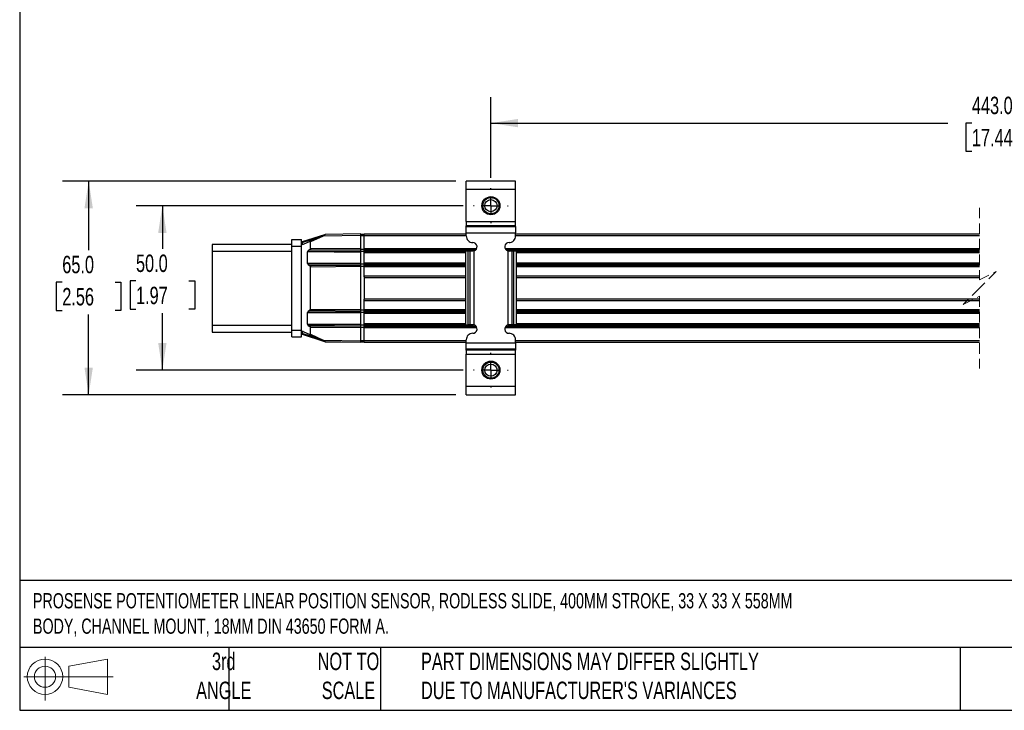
# Model space of a CAD drawing. Header units: millimetres. Extents: x 16 to 687, y 16 to 524.
# Tile 1 of 12: x 16 to 315, y 16 to 226. Entities that reach past the tile are written whole.
import ezdxf

# ---------------------------------------------------------------- set-up
doc = ezdxf.new("R2010")
doc.units = ezdxf.units.MM
doc.header["$LTSCALE"] = 2.5
doc.linetypes.add('CENTERX2', pattern=[20.32, 12.7, -2.54, 2.54, -2.54])
doc.linetypes.add('HIDDEN', pattern=[1.905, 1.27, -0.635])
doc.layers.add('CENTER', color=40, linetype='CENTERX2')
doc.layers.add('DIMENSIONS', color=140, linetype='Continuous', lineweight=25)
doc.layers.add('TEXT', color=140, linetype='Continuous', lineweight=25)
doc.styles.add('SLDTEXTSTYLE0', font='TXT', dxfattribs={"width": 0.7})
doc.dimstyles.new('SLDDIMSTYLE3', dxfattribs={"dimtxt": 5.39502, "dimasz": 8.255, "dimexe": 0, "dimexo": 0.0625, "dimgap": 1.348755, "dimtad": 0, "dimtih": 1, "dimtoh": 1, "dimrnd": 1e-09, "dimzin": 4, "dimdsep": 46, "dimtxsty": 'SLDTEXTSTYLE0', "dimsah": 1, "dimcen": 0.09, "dimadec": 0, "dimazin": 1, "dimtfac": 1, "dimtofl": 0, "dimtmove": 0, "dimatfit": 3, "dimfxl": 0, "dimfrac": 2, "dimtolj": 1, "dimtzin": 12, "dimarcsym": 0})

# ---------------------------------------------------------------- blocks, each defined once
blk = doc.blocks.new('Block11')
at = {"color": 7, "linetype": 'Continuous', "lineweight": 18}
for p, q in [((6.47, 13.28), (6.47, 0)), ((13.7, 10.42), (25.44, 12.58)), ((25.44, 12.58), (25.44, 1.83)), ((13.7, 3.99), (13.7, 10.42)), ((0, 7.2), (27.18, 7.2)), ((13.7, 3.99), (25.44, 1.83))]:
    blk.add_line(p, q, dxfattribs=at)
for radius in [5.38, 3.21]:
    blk.add_circle((6.47, 7.2), radius, dxfattribs=at)
blk = doc.blocks.new('Block12')
at = {"color": 7, "linetype": 'Continuous'}
blk.add_blockref('Block11', (0, 0), dxfattribs=at)
blk = doc.blocks.new('_D_10')
at = {"layer": 'DIMENSIONS'}
for p, q in [((159.04, 177.77), (159.04, 202.35)), ((439.94, 177.76), (439.94, 202.35)), ((379.45, 197.94), (375.92, 190.89)), ((381.21, 194.41), (379.45, 197.94)), ((159.04, 194.41), (297.86, 194.41)), ((305.17, 194.41), (303.36, 194.41)), ((303.36, 194.41), (303.36, 185.84)), ((325.69, 194.41), (327.5, 194.41)), ((327.5, 194.41), (327.5, 185.84)), ((374.16, 194.41), (333, 194.41)), ((375.92, 190.89), (374.16, 194.41)), ((439.94, 194.41), (381.21, 194.41)), ((303.36, 185.84), (305.17, 185.84)), ((327.5, 185.84), (325.69, 185.84))]:
    blk.add_line(p, q, dxfattribs=at)
for points in [[(159.04, 194.41), (167.29, 193.14), (167.29, 195.68)], [(439.94, 194.41), (431.68, 195.68), (431.68, 193.14)]]:
    blk.add_solid(points, dxfattribs=at)
at = {"layer": 'DIMENSIONS', "char_height": 5.292, "attachment_point": 1, "style": 'SLDTEXTSTYLE0'}
for s, insert in [('443.0', (305.17, 202.44)), ('17.44', (305.17, 192.66))]:
    blk.add_mtext(s, dxfattribs=dict(at, insert=insert))
blk = doc.blocks.new('_D_11')
at = {"layer": 'DIMENSIONS'}
for p, q in [((150.57, 169.31), (51.28, 169.31)), ((59.22, 169.31), (59.22, 156.19)), ((51.21, 146.41), (49.39, 146.41)), ((49.39, 146.41), (49.39, 137.83)), ((67.24, 146.41), (69.05, 146.41)), ((69.05, 146.41), (69.05, 137.83)), ((49.39, 137.83), (51.21, 137.83)), ((69.05, 137.83), (67.24, 137.83)), ((59.22, 119.31), (59.22, 136.63)), ((150.57, 119.31), (51.28, 119.31))]:
    blk.add_line(p, q, dxfattribs=at)
for points in [[(59.22, 169.31), (57.95, 161.05), (60.49, 161.05)], [(59.22, 119.31), (60.49, 127.56), (57.95, 127.56)]]:
    blk.add_solid(points, dxfattribs=at)
at = {"layer": 'DIMENSIONS', "char_height": 5.292, "attachment_point": 1, "style": 'SLDTEXTSTYLE0'}
for s, insert in [('50.0', (51.21, 154.44)), ('1.97', (51.21, 144.66))]:
    blk.add_mtext(s, dxfattribs=dict(at, insert=insert))
blk = doc.blocks.new('_D_12')
at = {"layer": 'DIMENSIONS'}
for p, q in [((148.36, 176.81), (28.89, 176.81)), ((36.83, 176.81), (36.83, 155.81)), ((28.81, 146.03), (27, 146.03)), ((27, 146.03), (27, 137.46)), ((44.84, 146.03), (46.65, 146.03)), ((46.65, 146.03), (46.65, 137.46)), ((27, 137.46), (28.81, 137.46)), ((36.83, 111.81), (36.83, 136.25)), ((46.65, 137.46), (44.84, 137.46)), ((148.36, 111.81), (28.89, 111.81))]:
    blk.add_line(p, q, dxfattribs=at)
for points in [[(36.83, 176.81), (35.56, 168.55), (38.1, 168.55)], [(36.83, 111.81), (38.1, 120.06), (35.56, 120.06)]]:
    blk.add_solid(points, dxfattribs=at)
at = {"layer": 'DIMENSIONS', "char_height": 5.292, "attachment_point": 1, "style": 'SLDTEXTSTYLE0'}
for s, insert in [('65.0', (28.81, 154.06)), ('2.56', (28.81, 144.28))]:
    blk.add_mtext(s, dxfattribs=dict(at, insert=insert))
blk = doc.blocks.new('SW_CENTERMARKSYMBOL_0')
at = {"layer": 'CENTER', "color": 0}
for p, q in [((0, 5.08), (0, 5.29)), ((-5.08, 0), (-5.29, 0)), ((0, 0), (-2.54, 0)), ((0, 0), (0, 2.54)), ((0, 0), (0, -2.54)), ((0, 0), (2.54, 0)), ((5.08, 0), (5.29, 0)), ((0, -5.08), (0, -5.29))]:
    blk.add_line(p, q, dxfattribs=at)
blk = doc.blocks.new('SW_CENTERMARKSYMBOL_1')
at = {"layer": 'CENTER', "color": 0}
for p, q in [((0, 5.08), (0, 5.29)), ((-5.08, 0), (-5.29, 0)), ((0, 0), (-2.54, 0)), ((0, 0), (0, 2.54)), ((0, 0), (0, -2.54)), ((0, 0), (2.54, 0)), ((5.08, 0), (5.29, 0)), ((0, -5.08), (0, -5.29))]:
    blk.add_line(p, q, dxfattribs=at)

msp = doc.modelspace()

# ---------------------------------------------------------------- linework, layer by layer
for p, q in [((166.539, 176.809), (151.539, 176.809)), ((151.539, 174.309), (151.539, 176.809)), ((166.539, 174.309), (166.539, 176.809)), ((151.539, 174.309), (166.539, 174.309)), ((151.539, 164.461), (151.539, 174.309)), ((166.539, 164.461), (166.539, 174.309)), ((151.539, 164.461), (166.539, 164.461)), ((151.539, 164.461), (151.539, 163.211)), ((166.539, 163.211), (151.539, 163.211)), ((151.539, 162.956), (151.539, 163.211)), ((151.539, 162.956), (166.539, 162.956)), ((151.539, 161.082), (151.539, 162.956)), ((166.539, 163.211), (166.539, 164.461)), ((166.539, 162.956), (166.539, 163.211)), ((166.539, 162.956), (166.539, 161.082)), ((98.539, 158.987), (101.539, 158.987)), ((98.539, 156.987), (98.539, 158.987)), ((101.539, 156.987), (101.539, 158.987)), ((108.43, 160.458), (101.678, 158.31)), ((101.734, 158.119), (107.024, 159.803)), ((104.07, 158.425), (107.975, 160.246)), ((108.056, 160.064), (104.272, 158.3)), ((119.539, 160.265), (108.056, 160.064)), ((119.539, 160.765), (108.724, 160.576)), ((119.539, 160.265), (119.539, 160.765)), ((119.539, 160.615), (120.539, 160.615)), ((119.539, 160.58), (120.539, 160.58)), ((119.539, 156.265), (119.539, 160.265)), ((119.539, 160.23), (120.539, 160.23)), ((120.539, 160.765), (151.539, 160.765)), ((120.539, 160.265), (120.539, 160.765)), ((120.539, 156.272), (120.539, 160.265)), ((120.539, 160.265), (151.539, 160.265)), ((151.539, 161.082), (166.539, 161.082)), ((151.539, 160.109), (151.539, 161.082)), ((166.539, 160.109), (166.539, 161.082)), ((166.539, 160.765), (307.516, 160.765)), ((166.539, 160.265), (307.516, 160.265)), ((98.539, 157.487), (74.339, 157.487)), ((74.339, 157.487), (74.339, 155.487)), ((98.539, 156.987), (101.539, 156.987)), ((98.539, 131.387), (98.539, 156.987)), ((101.734, 158.119), (101.539, 158.119)), ((101.539, 131.387), (101.539, 156.987)), ((101.734, 158.119), (101.734, 157.454)), ((102.006, 157.459), (101.735, 157.454)), ((102.006, 157.459), (102.043, 157.479)), ((104.07, 158.425), (102.043, 157.479)), ((104.069, 156), (103.56, 155.629)), ((103.56, 155.629), (119.539, 155.49)), ((104.069, 156), (119.539, 155.865)), ((104.272, 156.398), (104.272, 158.3)), ((104.272, 156.398), (119.539, 156.265)), ((119.539, 155.865), (119.539, 156.265)), ((119.539, 156.107), (120.539, 156.107)), ((119.539, 155.49), (119.539, 155.865)), ((120.539, 155.872), (120.539, 156.272)), ((120.539, 156.272), (154.723, 156.272)), ((120.539, 155.494), (120.539, 155.872)), ((120.539, 155.872), (154.44, 155.872)), ((153.908, 155.563), (153.539, 155.509)), ((153.908, 133.055), (153.908, 155.563)), ((163.355, 156.272), (307.516, 156.272)), ((163.638, 155.872), (307.516, 155.872)), ((164.169, 155.563), (164.169, 133.055)), ((164.169, 155.563), (164.539, 155.509)), ((74.339, 155.487), (98.539, 155.487)), ((74.339, 155.487), (74.339, 132.887)), ((103.356, 151.799), (103.356, 155.231)), ((119.539, 155.09), (103.356, 155.231)), ((119.539, 155.09), (119.539, 155.49)), ((119.539, 155.432), (120.539, 155.432)), ((119.539, 151.94), (119.539, 155.09)), ((120.539, 155.094), (120.539, 155.494)), ((120.539, 155.494), (151.325, 155.494)), ((120.539, 151.944), (120.539, 155.094)), ((120.539, 155.094), (151.325, 155.094)), ((152.118, 155.509), (151.325, 155.509)), ((151.325, 155.509), (151.325, 133.109)), ((152.118, 133.109), (152.118, 155.509)), ((152.719, 155.509), (152.118, 155.509)), ((152.719, 133.109), (152.719, 155.509)), ((153.539, 155.509), (152.719, 155.509)), ((165.358, 155.509), (164.539, 155.509)), ((165.358, 155.509), (165.358, 133.109)), ((165.96, 155.509), (165.358, 155.509)), ((165.96, 133.109), (165.96, 155.509)), ((166.752, 155.509), (165.96, 155.509)), ((166.752, 155.509), (166.752, 133.109)), ((166.752, 155.494), (307.516, 155.494)), ((166.752, 155.094), (307.516, 155.094)), ((103.356, 151.799), (119.539, 151.94)), ((119.539, 151.54), (103.56, 151.4)), ((103.56, 151.4), (104.069, 151.03)), ((119.539, 151.165), (104.069, 151.03)), ((119.539, 150.765), (104.272, 150.632)), ((104.272, 137.892), (104.272, 150.632)), ((119.539, 151.54), (119.539, 151.94)), ((119.539, 151.597), (120.539, 151.597)), ((119.539, 151.165), (119.539, 151.54)), ((119.539, 150.765), (119.539, 151.165)), ((119.539, 150.922), (120.539, 150.922)), ((119.539, 137.759), (119.539, 150.765)), ((120.539, 151.544), (120.539, 151.944)), ((120.539, 151.944), (151.325, 151.944)), ((120.539, 151.167), (120.539, 151.544)), ((120.539, 151.544), (151.325, 151.544)), ((120.539, 150.767), (120.539, 151.167)), ((120.539, 151.167), (151.325, 151.167)), ((120.539, 148.017), (120.539, 150.767)), ((120.539, 150.767), (151.325, 150.767)), ((166.752, 151.944), (307.516, 151.944)), ((166.752, 151.544), (307.516, 151.544)), ((166.752, 151.167), (307.516, 151.167)), ((166.752, 150.767), (307.516, 150.767)), ((120.539, 147.659), (120.539, 148.017)), ((120.539, 148.017), (151.325, 148.017)), ((120.539, 147.659), (120.539, 140.874)), ((120.539, 147.517), (151.325, 147.517)), ((166.752, 148.017), (307.516, 148.017)), ((166.752, 147.517), (307.516, 147.517)), ((120.539, 141.017), (151.325, 141.017)), ((120.539, 140.517), (120.539, 140.874)), ((166.752, 141.017), (307.516, 141.017)), ((104.272, 137.892), (119.539, 137.759)), ((119.539, 137.359), (119.539, 137.759)), ((120.539, 137.766), (120.539, 140.517)), ((120.539, 140.517), (151.325, 140.517)), ((120.539, 137.366), (120.539, 137.766)), ((120.539, 137.766), (151.325, 137.766)), ((166.752, 140.517), (307.516, 140.517)), ((166.752, 137.766), (307.516, 137.766)), ((103.356, 133.293), (103.356, 136.725)), ((119.539, 136.584), (103.356, 136.725)), ((104.069, 137.494), (103.56, 137.124)), ((103.56, 137.124), (119.539, 136.984)), ((104.069, 137.494), (119.539, 137.359)), ((119.539, 137.602), (120.539, 137.602)), ((119.539, 136.984), (119.539, 137.359)), ((119.539, 136.584), (119.539, 136.984)), ((119.539, 136.927), (120.539, 136.927)), ((119.539, 133.434), (119.539, 136.584)), ((120.539, 136.989), (120.539, 137.366)), ((120.539, 137.366), (151.325, 137.366)), ((120.539, 136.589), (120.539, 136.989)), ((120.539, 136.989), (151.325, 136.989)), ((120.539, 133.439), (120.539, 136.589)), ((120.539, 136.589), (151.325, 136.589)), ((166.752, 137.366), (307.516, 137.366)), ((166.752, 136.989), (307.516, 136.989)), ((166.752, 136.589), (307.516, 136.589)), ((98.539, 132.887), (74.339, 132.887)), ((74.339, 132.887), (74.339, 130.887)), ((103.356, 133.293), (119.539, 133.434)), ((119.539, 133.034), (103.56, 132.895)), ((103.56, 132.895), (104.069, 132.524)), ((119.539, 132.659), (104.069, 132.524)), ((119.539, 132.259), (104.272, 132.126)), ((104.272, 130.224), (104.272, 132.126)), ((119.539, 133.034), (119.539, 133.434)), ((119.539, 133.092), (120.539, 133.092)), ((119.539, 132.659), (119.539, 133.034)), ((119.539, 132.259), (119.539, 132.659)), ((119.539, 132.417), (120.539, 132.417)), ((119.539, 128.259), (119.539, 132.259)), ((120.539, 133.039), (120.539, 133.439)), ((120.539, 133.439), (151.325, 133.439)), ((120.539, 132.661), (120.539, 133.039)), ((120.539, 133.039), (153.754, 133.039)), ((120.539, 132.261), (120.539, 132.661)), ((120.539, 132.661), (154.52, 132.661)), ((120.539, 128.268), (120.539, 132.261)), ((120.539, 132.261), (154.758, 132.261)), ((151.325, 133.109), (152.118, 133.109)), ((152.719, 133.109), (152.118, 133.109)), ((153.539, 133.109), (152.719, 133.109)), ((153.908, 133.055), (153.539, 133.109)), ((163.32, 132.261), (307.516, 132.261)), ((163.557, 132.661), (307.516, 132.661)), ((164.539, 133.109), (164.169, 133.055)), ((164.323, 133.039), (307.516, 133.039)), ((165.358, 133.109), (164.539, 133.109)), ((165.96, 133.109), (165.358, 133.109)), ((166.752, 133.109), (165.96, 133.109)), ((166.752, 133.439), (307.516, 133.439)), ((74.339, 130.887), (98.539, 130.887)), ((101.539, 131.387), (98.539, 131.387)), ((98.539, 129.387), (98.539, 131.387)), ((98.539, 129.387), (101.539, 129.387)), ((101.539, 129.387), (101.539, 131.387)), ((101.539, 130.405), (101.734, 130.405)), ((101.678, 130.214), (108.495, 128.036)), ((101.734, 131.07), (101.734, 130.405)), ((107.075, 128.698), (101.734, 130.405)), ((102.006, 131.065), (101.735, 131.07)), ((102.043, 131.044), (102.006, 131.065)), ((102.043, 131.044), (104.07, 130.099)), ((107.975, 128.278), (104.07, 130.099)), ((104.272, 130.224), (108.056, 128.459)), ((108.056, 128.459), (119.539, 128.259)), ((108.724, 127.948), (119.539, 127.759)), ((108.773, 127.947), (108.789, 127.942)), ((113.539, 127.859), (108.789, 127.942)), ((119.539, 127.754), (113.539, 127.859)), ((119.539, 128.294), (120.539, 128.294)), ((119.539, 127.759), (119.539, 128.259)), ((119.539, 127.944), (120.539, 127.944)), ((119.539, 127.909), (120.539, 127.909)), ((120.539, 127.768), (120.539, 128.268)), ((120.539, 128.268), (151.539, 128.268)), ((120.539, 127.768), (151.539, 127.768)), ((151.539, 127.536), (151.539, 128.509)), ((166.539, 127.536), (151.539, 127.536)), ((151.539, 125.662), (151.539, 127.536)), ((166.539, 125.662), (151.539, 125.662)), ((151.539, 125.407), (151.539, 125.662)), ((166.539, 127.536), (166.539, 128.509)), ((166.539, 128.268), (307.516, 128.268)), ((166.539, 127.768), (307.516, 127.768)), ((166.539, 127.536), (166.539, 125.662)), ((166.539, 125.662), (166.539, 125.407)), ((166.539, 125.407), (151.539, 125.407)), ((151.539, 125.407), (151.539, 124.157)), ((151.539, 124.157), (166.539, 124.157)), ((151.539, 114.309), (151.539, 124.157)), ((166.539, 124.157), (166.539, 125.407)), ((166.539, 114.309), (166.539, 124.157)), ((151.539, 111.809), (151.539, 114.309)), ((166.539, 114.309), (151.539, 114.309)), ((166.539, 111.809), (166.539, 114.309)), ((151.539, 111.809), (166.539, 111.809))]:
    msp.add_line(p, q)
at = {"color": 7, "linetype": 'HIDDEN', "lineweight": 18}
for p, q in [((307.516, 168.702), (307.516, 146.767)), ((307.516, 146.767), (312.516, 149.267)), ((312.516, 149.267), (307.516, 144.267)), ((307.516, 144.267), (302.516, 139.267)), ((302.516, 139.267), (307.516, 141.767)), ((307.516, 141.767), (307.516, 119.831))]:
    msp.add_line(p, q, dxfattribs=at)
at = {"flags": 128}
for points in [[(107.975, 160.246), (108.229, 160.364), (108.461, 160.472), (108.595, 160.535), (108.631, 160.552), (108.64, 160.556), (108.643, 160.557)], [(108.789, 127.942), (108.788, 127.946), (108.788, 127.947)]]:
    msp.add_lwpolyline(points, dxfattribs=at)
for centre, radius in [((159.039, 169.309), 2.75), ((159.039, 169.309), 2.45), ((159.039, 169.309), 1.85), ((159.039, 119.309), 2.75), ((159.039, 119.309), 2.45), ((159.039, 119.309), 1.85)]:
    msp.add_circle(centre, radius)
for centre, radius, start, end in [((108.728, 160.376), 0.2, 91.01046, 114.99032), ((153.539, 160.109), 2, 179.99964, 270.00004), ((164.539, 160.109), 2, 269.99996, 0.00036), ((101.739, 158.119), 0.2, 107.65719, 179.99455), ((101.739, 157.254), 0.2, 91.0048, 179.99325), ((103.618, 158.77), 1.994, 193.35592, 199.06194), ((153.539, 156.809), 1.3, 286.50945, 90.00017), ((164.539, 156.809), 1.3, 89.99974, 253.4913), ((153.539, 131.809), 1.3, 269.99983, 73.49055), ((164.539, 131.809), 1.3, 106.5087, 270.00026), ((101.739, 131.27), 0.2, 180.00648, 268.99573), ((101.739, 130.405), 0.2, 179.99432, 252.28209), ((103.626, 129.748), 2.003, 160.87916, 166.55864), ((153.539, 128.509), 2, 90, 180.00032), ((164.539, 128.509), 2, 359.99968, 90), ((108.728, 128.148), 0.2, 245.00968, 268.98954)]:
    msp.add_arc(centre, radius, start, end)
for points, knots in [([(107.975, 160.246), (107.977, 160.241), (107.983, 160.223), (108, 160.186), (108.025, 160.13), (108.045, 160.087), (108.056, 160.064)], [0, 0, 0, 0, 0.0761857, 0.2926257, 0.6168499, 1, 1, 1, 1]), ([(108.056, 160.064), (108.141, 160.13), (108.298, 160.251), (108.484, 160.393), (108.584, 160.47), (108.613, 160.492)], [0, 0, 0, 0, 0.4575999, 0.8460702, 1, 1, 1, 1]), ([(108.613, 160.492), (108.633, 160.508), (108.666, 160.533), (108.703, 160.561), (108.72, 160.573), (108.724, 160.576)], [0, 0, 0, 0, 0.5544846, 0.8873503, 1, 1, 1, 1]), ([(103.356, 155.231), (103.359, 155.27), (103.364, 155.347), (103.407, 155.456), (103.47, 155.555), (103.53, 155.604), (103.56, 155.629)], [0, 0, 0, 0, 0.2487404, 0.4989716, 0.7482596, 1, 1, 1, 1]), ([(104.272, 156.398), (104.27, 156.36), (104.264, 156.282), (104.223, 156.174), (104.159, 156.076), (104.1, 156.026), (104.069, 156)], [0, 0, 0, 0, 0.24734591, 0.49901345, 0.7412498, 1, 1, 1, 1]), ([(104.07, 158.425), (104.097, 158.435), (104.135, 158.448), (104.185, 158.441), (104.215, 158.428), (104.24, 158.407), (104.258, 158.377), (104.27, 158.34), (104.272, 158.314), (104.272, 158.3)], [0, 0, 0, 0, 0.2856597, 0.4007918, 0.5029746, 0.6149984, 0.7326303, 0.8602248, 1, 1, 1, 1]), ([(103.56, 151.4), (103.53, 151.425), (103.47, 151.475), (103.407, 151.573), (103.364, 151.682), (103.359, 151.76), (103.356, 151.799)], [0, 0, 0, 0, 0.2502234, 0.5009445, 0.7497373, 1, 1, 1, 1]), ([(104.069, 151.03), (104.1, 151.004), (104.159, 150.954), (104.223, 150.855), (104.264, 150.747), (104.27, 150.67), (104.272, 150.632)], [0, 0, 0, 0, 0.2587351, 0.5009876, 0.7526328, 1, 1, 1, 1]), ([(104.272, 137.892), (104.27, 137.854), (104.264, 137.777), (104.223, 137.669), (104.159, 137.57), (104.1, 137.52), (104.069, 137.494)], [0, 0, 0, 0, 0.2473454, 0.4990134, 0.7412493, 1, 1, 1, 1]), ([(103.356, 136.725), (103.359, 136.764), (103.364, 136.841), (103.407, 136.95), (103.47, 137.049), (103.53, 137.099), (103.56, 137.124)], [0, 0, 0, 0, 0.2487412, 0.4989721, 0.7482598, 1, 1, 1, 1]), ([(103.56, 132.895), (103.53, 132.919), (103.47, 132.969), (103.407, 133.068), (103.364, 133.177), (103.359, 133.254), (103.356, 133.293)], [0, 0, 0, 0, 0.2502241, 0.5009435, 0.7497373, 1, 1, 1, 1]), ([(104.069, 132.524), (104.1, 132.498), (104.159, 132.448), (104.223, 132.35), (104.264, 132.241), (104.27, 132.164), (104.272, 132.126)], [0, 0, 0, 0, 0.2587344, 0.5009868, 0.7526328, 1, 1, 1, 1]), ([(104.272, 130.224), (104.272, 130.21), (104.27, 130.184), (104.258, 130.147), (104.24, 130.117), (104.215, 130.095), (104.185, 130.083), (104.135, 130.076), (104.097, 130.089), (104.07, 130.099)], [0, 0, 0, 0, 0.1397534, 0.2673391, 0.3849818, 0.4970161, 0.5991062, 0.7143392, 1, 1, 1, 1]), ([(107.975, 128.278), (107.977, 128.283), (107.983, 128.301), (108, 128.338), (108.025, 128.394), (108.045, 128.436), (108.056, 128.459)], [0, 0, 0, 0, 0.0761857, 0.2926257, 0.6168413, 1, 1, 1, 1]), ([(108.643, 127.967), (108.642, 127.967), (108.639, 127.969), (108.623, 127.976), (108.588, 127.992), (108.527, 128.021), (108.319, 128.118), (108.132, 128.205), (107.975, 128.278)], [0, 0, 0, 0, 0.00388196, 0.01650456, 0.06796953, 0.16121767, 0.29287034, 1, 1, 1, 1]), ([(108.056, 128.459), (108.135, 128.398), (108.274, 128.291), (108.453, 128.154), (108.552, 128.078), (108.59, 128.049)], [0, 0, 0, 0, 0.4443039, 0.7847292, 1, 1, 1, 1]), ([(108.59, 128.049), (108.617, 128.028), (108.654, 128), (108.697, 127.968), (108.715, 127.954), (108.723, 127.949), (108.724, 127.948)], [0, 0, 0, 0, 0.592953, 0.8352058, 0.9693243, 1, 1, 1, 1])]:
    msp.add_open_spline(points, degree=3, knots=knots)
at = {"layer": 'TEXT'}
for p, q in [((15.875, 523.875), (15.875, 15.875)), ((682.625, 55.315), (15.875, 55.315)), ((682.625, 34.925), (15.875, 34.925)), ((79.375, 34.925), (79.375, 15.875)), ((125.529, 34.925), (125.529, 15.875)), ((301.616, 34.925), (301.616, 15.875)), ((15.875, 15.875), (682.625, 15.875))]:
    msp.add_line(p, q, dxfattribs=at)

# ---------------------------------------------------------------- block references
at = {"layer": 'CENTER'}
for name, p in [('SW_CENTERMARKSYMBOL_0', (159.039, 169.309)), ('SW_CENTERMARKSYMBOL_1', (159.039, 119.309))]:
    msp.add_blockref(name, p, dxfattribs=at)
at = {"layer": 'TEXT'}
msp.add_blockref('Block12', (17.095, 18.885), dxfattribs=at)

# ---------------------------------------------------------------- texts
at = {"layer": 'TEXT', "style": 'SLDTEXTSTYLE0'}
for s, insert, char_height, attachment_point in [('PROSENSE POTENTIOMETER LINEAR POSITION SENSOR, RODLESS SLIDE, 400MM STROKE, 33 X 33 X 558MM ^JBODY, CHANNEL MOUNT, 18MM DIN 43650 FORM A.', (19.914, 51.504), 4.630208, 1), ('3rd^JANGLE', (77.872, 33.41), 5.2917, 2), ('NOT TO^JSCALE', (115.759, 33.41), 5.29167, 2), ("PART DIMENSIONS MAY DIFFER SLIGHTLY ^JDUE TO MANUFACTURER'S VARIANCES", (137.798, 33.41), 5.29167, 1)]:
    msp.add_mtext(s, dxfattribs=dict(at, insert=insert, char_height=char_height, attachment_point=attachment_point))

# ---------------------------------------------------------------- dimensions: what is measured, and where the dimension line sits
at = {"layer": 'DIMENSIONS'}
dim = msp.add_linear_dim(base=(439.937, 194.413), p1=(159.039, 174.599), p2=(439.937, 174.59), text='443.0', dimstyle='SLDDIMSTYLE3', dxfattribs=at)
dim.commit()
dim.dimension.update_dxf_attribs({"geometry": '_D_10', "text_midpoint": (315.429, 194.413), "dimtype": 160})
for base, p1, p2, picture, middle in [((36.825, 111.809), (151.539, 176.809), (151.539, 111.809), '_D_12', (36.825, 146.032)), ((59.222, 119.309), (153.749, 169.309), (153.749, 119.309), '_D_11', (59.222, 146.409))]:
    dim = msp.add_linear_dim(base=base, p1=p1, p2=p2, angle=90, dimstyle='SLDDIMSTYLE3', dxfattribs=at)
    dim.commit()
    dim.dimension.update_dxf_attribs({"geometry": picture, "text_midpoint": middle, "dimtype": 160})

doc.saveas('drawing.dxf')
